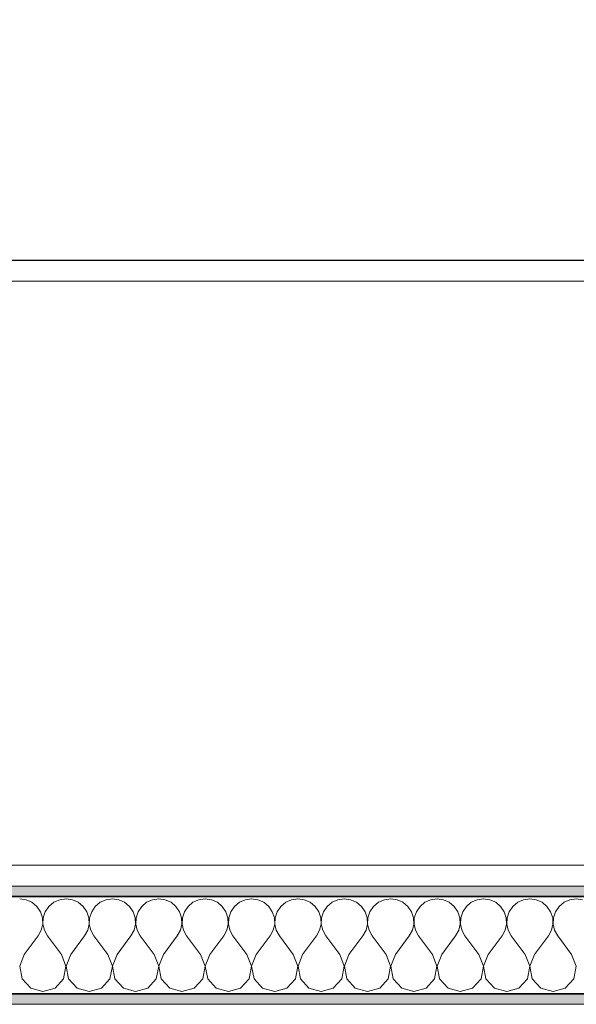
# Model space of a CAD drawing. Header units: centimetres. Extents: x -7.1 to 26.5, y -14.7 to 18.1.
# Tile 33 of 186: x 4.7 to 5.5, y 3.6 to 5. Entities that reach past the tile are written whole.
import ezdxf

# ---------------------------------------------------------------- set-up
doc = ezdxf.new("R2010")
doc.units = ezdxf.units.CM
doc.header["$LTSCALE"] = 10
doc.header["$PDMODE"] = 65
doc.linetypes.add('AUSGEZOGEN', pattern=[0])
for name, color, linetype in [('XR$1$015 Murs intérieurs', 7, 'Continuous'), ('XR$1$015 Murs intérieurs – Lignes de séparation des couches', 7, 'Continuous'), ('XR$1$065 Mobilier installé', 7, 'Continuous'), ('XR$1$080 Définition des locaux – Contour', 7, 'Continuous'), ('XR$2$105 Cotations100', 7, 'Continuous'), ('XR$3$015 Murs intérieurs – Hachures des composants', 7, 'Continuous')]:
    doc.layers.add(name, color=color, linetype=linetype)
doc.styles.add('ARIAL', font='arial.ttf')
doc.dimstyles.new('DIMSTYLE_3', dxfattribs={"dimtxt": 0.2, "dimasz": 0.3, "dimexe": 0, "dimexo": 0, "dimgap": 0.1, "dimtad": 2, "dimrnd": 0.005, "dimzin": 4, "dimdsep": 46, "dimtxsty": 'ARIAL', "dimblk1": 'ALL_ML_STRICH', "dimblk2": 'ALL_ML_STRICH', "dimsah": 1, "dimcen": 0, "dimclrd": 7, "dimclre": 7, "dimclrt": 7, "dimadec": 0, "dimazin": 0, "dimtfac": 1, "dimtdec": 0, "dimtix": 1, "dimtmove": 2, "dimatfit": 3, "dimfxl": 0, "dimtzin": 0, "dimlwd": 0, "dimlwe": 18, "dimarcsym": 0})

# ---------------------------------------------------------------- blocks, each defined once
blk = doc.blocks.new('ALL_ML_STRICH')
at = {"color": 0, "linetype": 'ByBlock', "lineweight": -2}
for p, q in [((0, -0.5), (0, 0.5)), ((-0.3, -0.3), (0.3, 0.3)), ((-1, 0), (0.5, 0))]:
    blk.add_line(p, q, dxfattribs=at)
blk = doc.blocks.new('*D165')
at = {"layer": 'DEFPOINTS', "color": 7, "linetype": 'AUSGEZOGEN', "lineweight": 18, "transparency": 16777216}
for p in [(6.1018, 4.7447), (2.2818, 4.6535), (2.2818, 4.6535)]:
    blk.add_point(p, dxfattribs=at)
at = {"layer": 'XR$2$105 Cotations100', "color": 7, "linetype": 'AUSGEZOGEN', "lineweight": -2, "transparency": 16777216}
for p, q in [((2.2818, 4.6535), (2.2818, 4.6535)), ((2.2818, 4.6535), (6.1018, 4.6535)), ((6.1018, 4.6535), (6.1018, 4.6535))]:
    blk.add_line(p, q, dxfattribs=at)
at = {"layer": 'XR$2$105 Cotations100', "color": 7, "linetype": 'AUSGEZOGEN', "lineweight": 18, "transparency": 16777216, "xscale": 0.3, "yscale": 0.3, "zscale": 0.3, "rotation": 180}
blk.add_blockref('ALL_ML_STRICH', (2.2818, 4.6535), dxfattribs=at)
at = {"layer": 'XR$2$105 Cotations100', "color": 7, "linetype": 'AUSGEZOGEN', "lineweight": 18, "transparency": 16777216, "xscale": 0.3, "yscale": 0.3, "zscale": 0.3}
blk.add_blockref('ALL_ML_STRICH', (6.1018, 4.6535), dxfattribs=at)
at = {"layer": 'XR$2$105 Cotations100', "color": 7, "linetype": 'AUSGEZOGEN', "lineweight": 18, "transparency": 16777216, "insert": (4.2041, 4.8571), "char_height": 0.2, "width": 0.64, "attachment_point": 5, "style": 'ARIAL'}
blk.add_mtext('\\W0.80;\\A1;{\\A1;{3.82\\H0.132000;\\S^ ;}}', dxfattribs=at)
blk = doc.blocks.new('COMPLEXOBJECT_166')
at = {"layer": 'XR$3$015 Murs intérieurs – Hachures des composants', "color": 8, "linetype": 'AUSGEZOGEN', "lineweight": 13, "transparency": 33554687}
for p, q in [((4.6758, 3.7339), (4.6667, 3.7352)), ((4.6842, 3.7302), (4.6758, 3.7339)), ((4.6913, 3.7243), (4.6842, 3.7302)), ((4.6965, 3.7167), (4.6913, 3.7243)), ((4.7087, 3.7243), (4.7035, 3.7167)), ((4.7158, 3.7302), (4.7087, 3.7243)), ((4.7242, 3.7339), (4.7158, 3.7302)), ((4.7333, 3.7352), (4.7242, 3.7339)), ((4.7424, 3.7339), (4.7333, 3.7352)), ((4.7509, 3.7302), (4.7424, 3.7339)), ((4.7579, 3.7243), (4.7509, 3.7302)), ((4.7631, 3.7167), (4.7579, 3.7243)), ((4.7754, 3.7243), (4.7702, 3.7167)), ((4.7825, 3.7302), (4.7754, 3.7243)), ((4.7909, 3.7339), (4.7825, 3.7302)), ((4.8, 3.7352), (4.7909, 3.7339)), ((4.8091, 3.7339), (4.8, 3.7352)), ((4.8175, 3.7302), (4.8091, 3.7339)), ((4.8246, 3.7243), (4.8175, 3.7302)), ((4.8298, 3.7167), (4.8246, 3.7243)), ((4.8421, 3.7243), (4.8369, 3.7167)), ((4.8491, 3.7302), (4.8421, 3.7243)), ((4.8576, 3.7339), (4.8491, 3.7302)), ((4.8667, 3.7352), (4.8576, 3.7339)), ((4.8758, 3.7339), (4.8667, 3.7352)), ((4.8842, 3.7302), (4.8758, 3.7339)), ((4.8913, 3.7243), (4.8842, 3.7302)), ((4.8965, 3.7167), (4.8913, 3.7243)), ((4.9087, 3.7243), (4.9035, 3.7167)), ((4.9158, 3.7302), (4.9087, 3.7243)), ((4.9242, 3.7339), (4.9158, 3.7302)), ((4.9333, 3.7352), (4.9242, 3.7339)), ((4.9424, 3.7339), (4.9333, 3.7352)), ((4.9509, 3.7302), (4.9424, 3.7339)), ((4.9579, 3.7243), (4.9509, 3.7302)), ((4.9631, 3.7167), (4.9579, 3.7243)), ((4.9754, 3.7243), (4.9702, 3.7167)), ((4.9825, 3.7302), (4.9754, 3.7243)), ((4.9909, 3.7339), (4.9825, 3.7302)), ((5, 3.7352), (4.9909, 3.7339)), ((5.0091, 3.7339), (5, 3.7352)), ((5.0175, 3.7302), (5.0091, 3.7339)), ((5.0246, 3.7243), (5.0175, 3.7302)), ((5.0298, 3.7167), (5.0246, 3.7243)), ((5.0421, 3.7243), (5.0369, 3.7167)), ((5.0491, 3.7302), (5.0421, 3.7243)), ((5.0576, 3.7339), (5.0491, 3.7302)), ((5.0667, 3.7352), (5.0576, 3.7339)), ((5.0758, 3.7339), (5.0667, 3.7352)), ((5.0842, 3.7302), (5.0758, 3.7339)), ((5.0913, 3.7243), (5.0842, 3.7302)), ((5.0965, 3.7167), (5.0913, 3.7243)), ((5.1087, 3.7243), (5.1035, 3.7167)), ((5.1158, 3.7302), (5.1087, 3.7243)), ((5.1242, 3.7339), (5.1158, 3.7302)), ((5.1333, 3.7352), (5.1242, 3.7339)), ((5.1424, 3.7339), (5.1333, 3.7352)), ((5.1509, 3.7302), (5.1424, 3.7339)), ((5.1579, 3.7243), (5.1509, 3.7302)), ((5.1631, 3.7167), (5.1579, 3.7243)), ((5.1754, 3.7243), (5.1702, 3.7167)), ((5.1825, 3.7302), (5.1754, 3.7243)), ((5.1909, 3.7339), (5.1825, 3.7302)), ((5.2, 3.7352), (5.1909, 3.7339)), ((5.2091, 3.7339), (5.2, 3.7352)), ((5.2175, 3.7302), (5.2091, 3.7339)), ((5.2246, 3.7243), (5.2175, 3.7302)), ((5.2298, 3.7167), (5.2246, 3.7243)), ((5.2421, 3.7243), (5.2369, 3.7167)), ((5.2491, 3.7302), (5.2421, 3.7243)), ((5.2576, 3.7339), (5.2491, 3.7302)), ((5.2667, 3.7352), (5.2576, 3.7339)), ((5.2758, 3.7339), (5.2667, 3.7352)), ((5.2842, 3.7302), (5.2758, 3.7339)), ((5.2913, 3.7243), (5.2842, 3.7302)), ((5.2965, 3.7167), (5.2913, 3.7243)), ((5.3087, 3.7243), (5.3035, 3.7167)), ((5.3158, 3.7302), (5.3087, 3.7243)), ((5.3242, 3.7339), (5.3158, 3.7302)), ((5.3333, 3.7352), (5.3242, 3.7339)), ((5.3424, 3.7339), (5.3333, 3.7352)), ((5.3509, 3.7302), (5.3424, 3.7339)), ((5.3579, 3.7243), (5.3509, 3.7302)), ((5.3631, 3.7167), (5.3579, 3.7243)), ((5.3754, 3.7243), (5.3702, 3.7167)), ((5.3825, 3.7302), (5.3754, 3.7243)), ((5.3909, 3.7339), (5.3825, 3.7302)), ((5.4, 3.7352), (5.3909, 3.7339)), ((5.4091, 3.7339), (5.4, 3.7352)), ((5.4175, 3.7302), (5.4091, 3.7339)), ((5.4246, 3.7243), (5.4175, 3.7302)), ((5.4298, 3.7167), (5.4246, 3.7243)), ((5.4421, 3.7243), (5.4369, 3.7167)), ((5.4491, 3.7302), (5.4421, 3.7243)), ((5.4576, 3.7339), (5.4491, 3.7302)), ((5.4667, 3.7352), (5.4576, 3.7339)), ((5.4758, 3.7339), (5.4667, 3.7352)), ((4.6994, 3.708), (4.6965, 3.7167)), ((4.7035, 3.7167), (4.7006, 3.708)), ((4.7661, 3.708), (4.7631, 3.7167)), ((4.7702, 3.7167), (4.7672, 3.708)), ((4.8328, 3.708), (4.8298, 3.7167)), ((4.8369, 3.7167), (4.8339, 3.708)), ((4.8994, 3.708), (4.8965, 3.7167)), ((4.9035, 3.7167), (4.9006, 3.708)), ((4.9661, 3.708), (4.9631, 3.7167)), ((4.9702, 3.7167), (4.9672, 3.708)), ((5.0328, 3.708), (5.0298, 3.7167)), ((5.0369, 3.7167), (5.0339, 3.708)), ((5.0994, 3.708), (5.0965, 3.7167)), ((5.1035, 3.7167), (5.1006, 3.708)), ((5.1661, 3.708), (5.1631, 3.7167)), ((5.1702, 3.7167), (5.1672, 3.708)), ((5.2328, 3.708), (5.2298, 3.7167)), ((5.2369, 3.7167), (5.2339, 3.708)), ((5.2994, 3.708), (5.2965, 3.7167)), ((5.3035, 3.7167), (5.3006, 3.708)), ((5.3661, 3.708), (5.3631, 3.7167)), ((5.3702, 3.7167), (5.3672, 3.708)), ((5.4328, 3.708), (5.4298, 3.7167)), ((5.4369, 3.7167), (5.4339, 3.708)), ((4.6978, 3.6899), (4.6999, 3.6988)), ((4.6999, 3.6988), (4.6994, 3.708)), ((4.7006, 3.708), (4.7001, 3.6988)), ((4.7001, 3.6988), (4.7022, 3.6899)), ((4.7645, 3.6899), (4.7665, 3.6988)), ((4.7665, 3.6988), (4.7661, 3.708)), ((4.7672, 3.708), (4.7668, 3.6988)), ((4.7668, 3.6988), (4.7689, 3.6899)), ((4.8311, 3.6899), (4.8332, 3.6988)), ((4.8332, 3.6988), (4.8328, 3.708)), ((4.8339, 3.708), (4.8335, 3.6988)), ((4.8335, 3.6988), (4.8355, 3.6899)), ((4.8978, 3.6899), (4.8999, 3.6988)), ((4.8999, 3.6988), (4.8994, 3.708)), ((4.9006, 3.708), (4.9001, 3.6988)), ((4.9001, 3.6988), (4.9022, 3.6899)), ((4.9645, 3.6899), (4.9665, 3.6988)), ((4.9665, 3.6988), (4.9661, 3.708)), ((4.9672, 3.708), (4.9668, 3.6988)), ((4.9668, 3.6988), (4.9689, 3.6899)), ((5.0311, 3.6899), (5.0332, 3.6988)), ((5.0332, 3.6988), (5.0328, 3.708)), ((5.0339, 3.708), (5.0335, 3.6988)), ((5.0335, 3.6988), (5.0355, 3.6899)), ((5.0978, 3.6899), (5.0999, 3.6988)), ((5.0999, 3.6988), (5.0994, 3.708)), ((5.1006, 3.708), (5.1001, 3.6988)), ((5.1001, 3.6988), (5.1022, 3.6899)), ((5.1645, 3.6899), (5.1665, 3.6988)), ((5.1665, 3.6988), (5.1661, 3.708)), ((5.1672, 3.708), (5.1668, 3.6988)), ((5.1668, 3.6988), (5.1689, 3.6899)), ((5.2311, 3.6899), (5.2332, 3.6988)), ((5.2332, 3.6988), (5.2328, 3.708)), ((5.2339, 3.708), (5.2335, 3.6988)), ((5.2335, 3.6988), (5.2355, 3.6899)), ((5.2978, 3.6899), (5.2999, 3.6988)), ((5.2999, 3.6988), (5.2994, 3.708)), ((5.3006, 3.708), (5.3001, 3.6988)), ((5.3001, 3.6988), (5.3022, 3.6899)), ((5.3645, 3.6899), (5.3665, 3.6988)), ((5.3665, 3.6988), (5.3661, 3.708)), ((5.3672, 3.708), (5.3668, 3.6988)), ((5.3668, 3.6988), (5.3689, 3.6899)), ((5.4311, 3.6899), (5.4332, 3.6988)), ((5.4332, 3.6988), (5.4328, 3.708)), ((5.4339, 3.708), (5.4335, 3.6988)), ((5.4335, 3.6988), (5.4355, 3.6899)), ((4.6733, 3.6552), (4.6933, 3.6818)), ((4.6933, 3.6818), (4.6978, 3.6899)), ((4.7022, 3.6899), (4.7067, 3.6818)), ((4.7267, 3.6552), (4.7067, 3.6818)), ((4.74, 3.6552), (4.76, 3.6818)), ((4.76, 3.6818), (4.7645, 3.6899)), ((4.7689, 3.6899), (4.7733, 3.6818)), ((4.7933, 3.6552), (4.7733, 3.6818)), ((4.8067, 3.6552), (4.8267, 3.6818)), ((4.8267, 3.6818), (4.8311, 3.6899)), ((4.8355, 3.6899), (4.84, 3.6818)), ((4.86, 3.6552), (4.84, 3.6818)), ((4.8733, 3.6552), (4.8933, 3.6818)), ((4.8933, 3.6818), (4.8978, 3.6899)), ((4.9022, 3.6899), (4.9067, 3.6818)), ((4.9267, 3.6552), (4.9067, 3.6818)), ((4.94, 3.6552), (4.96, 3.6818)), ((4.96, 3.6818), (4.9645, 3.6899)), ((4.9689, 3.6899), (4.9733, 3.6818)), ((4.9933, 3.6552), (4.9733, 3.6818)), ((5.0067, 3.6552), (5.0267, 3.6818)), ((5.0267, 3.6818), (5.0311, 3.6899)), ((5.0355, 3.6899), (5.04, 3.6818)), ((5.06, 3.6552), (5.04, 3.6818)), ((5.0733, 3.6552), (5.0933, 3.6818)), ((5.0933, 3.6818), (5.0978, 3.6899)), ((5.1022, 3.6899), (5.1067, 3.6818)), ((5.1267, 3.6552), (5.1067, 3.6818)), ((5.14, 3.6552), (5.16, 3.6818)), ((5.16, 3.6818), (5.1645, 3.6899)), ((5.1689, 3.6899), (5.1733, 3.6818)), ((5.1933, 3.6552), (5.1733, 3.6818)), ((5.2067, 3.6552), (5.2267, 3.6818)), ((5.2267, 3.6818), (5.2311, 3.6899)), ((5.2355, 3.6899), (5.24, 3.6818)), ((5.26, 3.6552), (5.24, 3.6818)), ((5.2733, 3.6552), (5.2933, 3.6818)), ((5.2933, 3.6818), (5.2978, 3.6899)), ((5.3022, 3.6899), (5.3067, 3.6818)), ((5.3267, 3.6552), (5.3067, 3.6818)), ((5.34, 3.6552), (5.36, 3.6818)), ((5.36, 3.6818), (5.3645, 3.6899)), ((5.3689, 3.6899), (5.3733, 3.6818)), ((5.3933, 3.6552), (5.3733, 3.6818)), ((5.4067, 3.6552), (5.4267, 3.6818)), ((5.4267, 3.6818), (5.4311, 3.6899)), ((5.4355, 3.6899), (5.44, 3.6818)), ((5.46, 3.6552), (5.44, 3.6818)), ((4.6733, 3.6552), (4.6668, 3.6382)), ((4.7332, 3.6382), (4.7267, 3.6552)), ((4.74, 3.6552), (4.7335, 3.6382)), ((4.7999, 3.6382), (4.7933, 3.6552)), ((4.8067, 3.6552), (4.8001, 3.6382)), ((4.8665, 3.6382), (4.86, 3.6552)), ((4.8733, 3.6552), (4.8668, 3.6382)), ((4.9332, 3.6382), (4.9267, 3.6552)), ((4.94, 3.6552), (4.9335, 3.6382)), ((4.9999, 3.6382), (4.9933, 3.6552)), ((5.0067, 3.6552), (5.0001, 3.6382)), ((5.0665, 3.6382), (5.06, 3.6552)), ((5.0733, 3.6552), (5.0668, 3.6382)), ((5.1332, 3.6382), (5.1267, 3.6552)), ((5.14, 3.6552), (5.1335, 3.6382)), ((5.1999, 3.6382), (5.1933, 3.6552)), ((5.2067, 3.6552), (5.2001, 3.6382)), ((5.2665, 3.6382), (5.26, 3.6552)), ((5.2733, 3.6552), (5.2668, 3.6382)), ((5.3332, 3.6382), (5.3267, 3.6552)), ((5.34, 3.6552), (5.3335, 3.6382)), ((5.3999, 3.6382), (5.3933, 3.6552)), ((5.4067, 3.6552), (5.4001, 3.6382)), ((5.4665, 3.6382), (5.46, 3.6552)), ((4.6668, 3.6382), (4.6702, 3.6203)), ((4.7298, 3.6203), (4.7332, 3.6382)), ((4.7335, 3.6382), (4.7369, 3.6203)), ((4.7965, 3.6203), (4.7999, 3.6382)), ((4.8001, 3.6382), (4.8035, 3.6203)), ((4.8631, 3.6203), (4.8665, 3.6382)), ((4.8668, 3.6382), (4.8702, 3.6203)), ((4.9298, 3.6203), (4.9332, 3.6382)), ((4.9335, 3.6382), (4.9369, 3.6203)), ((4.9965, 3.6203), (4.9999, 3.6382)), ((5.0001, 3.6382), (5.0035, 3.6203)), ((5.0631, 3.6203), (5.0665, 3.6382)), ((5.0668, 3.6382), (5.0702, 3.6203)), ((5.1298, 3.6203), (5.1332, 3.6382)), ((5.1335, 3.6382), (5.1369, 3.6203)), ((5.1965, 3.6203), (5.1999, 3.6382)), ((5.2001, 3.6382), (5.2035, 3.6203)), ((5.2631, 3.6203), (5.2665, 3.6382)), ((5.2668, 3.6382), (5.2702, 3.6203)), ((5.3298, 3.6203), (5.3332, 3.6382)), ((5.3335, 3.6382), (5.3369, 3.6203)), ((5.3965, 3.6203), (5.3999, 3.6382)), ((5.4001, 3.6382), (5.4035, 3.6203)), ((5.4631, 3.6203), (5.4665, 3.6382)), ((4.6702, 3.6203), (4.6825, 3.6068)), ((4.7175, 3.6068), (4.7298, 3.6203)), ((4.7369, 3.6203), (4.7491, 3.6068)), ((4.7842, 3.6068), (4.7965, 3.6203)), ((4.8035, 3.6203), (4.8158, 3.6068)), ((4.8509, 3.6068), (4.8631, 3.6203)), ((4.8702, 3.6203), (4.8825, 3.6068)), ((4.9175, 3.6068), (4.9298, 3.6203)), ((4.9369, 3.6203), (4.9491, 3.6068)), ((4.9842, 3.6068), (4.9965, 3.6203)), ((5.0035, 3.6203), (5.0158, 3.6068)), ((5.0509, 3.6068), (5.0631, 3.6203)), ((5.0702, 3.6203), (5.0825, 3.6068)), ((5.1175, 3.6068), (5.1298, 3.6203)), ((5.1369, 3.6203), (5.1491, 3.6068)), ((5.1842, 3.6068), (5.1965, 3.6203)), ((5.2035, 3.6203), (5.2158, 3.6068)), ((5.2509, 3.6068), (5.2631, 3.6203)), ((5.2702, 3.6203), (5.2825, 3.6068)), ((5.3175, 3.6068), (5.3298, 3.6203)), ((5.3369, 3.6203), (5.3491, 3.6068)), ((5.3842, 3.6068), (5.3965, 3.6203)), ((5.4035, 3.6203), (5.4158, 3.6068)), ((5.4509, 3.6068), (5.4631, 3.6203)), ((4.6825, 3.6068), (4.7, 3.6018)), ((4.7, 3.6018), (4.7175, 3.6068)), ((4.7491, 3.6068), (4.7667, 3.6018)), ((4.7667, 3.6018), (4.7842, 3.6068)), ((4.8158, 3.6068), (4.8333, 3.6018)), ((4.8333, 3.6018), (4.8509, 3.6068)), ((4.8825, 3.6068), (4.9, 3.6018)), ((4.9, 3.6018), (4.9175, 3.6068)), ((4.9491, 3.6068), (4.9667, 3.6018)), ((4.9667, 3.6018), (4.9842, 3.6068)), ((5.0158, 3.6068), (5.0333, 3.6018)), ((5.0333, 3.6018), (5.0509, 3.6068)), ((5.0825, 3.6068), (5.1, 3.6018)), ((5.1, 3.6018), (5.1175, 3.6068)), ((5.1491, 3.6068), (5.1667, 3.6018)), ((5.1667, 3.6018), (5.1842, 3.6068)), ((5.2158, 3.6068), (5.2333, 3.6018)), ((5.2333, 3.6018), (5.2509, 3.6068)), ((5.2825, 3.6068), (5.3, 3.6018)), ((5.3, 3.6018), (5.3175, 3.6068)), ((5.3491, 3.6068), (5.3667, 3.6018)), ((5.3667, 3.6018), (5.3842, 3.6068)), ((5.4158, 3.6068), (5.4333, 3.6018)), ((5.4333, 3.6018), (5.4509, 3.6068))]:
    blk.add_line(p, q, dxfattribs=at)

msp = doc.modelspace()

# ---------------------------------------------------------------- hatches: boundary and pattern name
at = {"layer": 'XR$3$015 Murs intérieurs – Hachures des composants', "linetype": 'AUSGEZOGEN', "lineweight": 13, "true_color": 0x202020, "transparency": 33554687}
for points in [[(6.1018, 3.7535), (2.2818, 3.7535), (2.2818, 3.7385), (6.1018, 3.7385)], [(6.2568, 3.5985), (2.2818, 3.5985), (2.2818, 3.5835), (6.2568, 3.5835)]]:
    msp.add_hatch(color=250, dxfattribs=at).paths.add_polyline_path(points)

# ---------------------------------------------------------------- linework, layer by layer
at = {"layer": 'XR$1$015 Murs intérieurs', "color": 7, "linetype": 'AUSGEZOGEN', "lineweight": 18, "transparency": 33554687}
for p, q in [((6.1018, 3.7535), (2.2818, 3.7535)), ((2.2818, 3.5835), (6.2568, 3.5835))]:
    msp.add_line(p, q, dxfattribs=at)
at = {"layer": 'XR$1$015 Murs intérieurs – Lignes de séparation des couches', "color": 7, "linetype": 'AUSGEZOGEN', "lineweight": 35, "transparency": 33554687}
for p, q in [((2.2818, 3.7385), (6.1018, 3.7385)), ((2.2818, 3.5985), (6.1168, 3.5985))]:
    msp.add_line(p, q, dxfattribs=at)
at = {"layer": 'XR$1$065 Mobilier installé', "color": 8, "linetype": 'AUSGEZOGEN', "lineweight": 13, "transparency": 33554687}
for p, q in [((4.1018, 4.6535), (6.1018, 4.6535)), ((6.1018, 3.7535), (4.1018, 3.7535))]:
    msp.add_line(p, q, dxfattribs=at)
msp.add_lwpolyline([(4.1318, 3.7835), (4.1318, 4.6235), (5.4818, 4.6235), (5.6618, 4.4435), (5.6618, 3.7835), (4.1318, 3.7835)], close=True, dxfattribs=at)
at = {"layer": 'XR$1$080 Définition des locaux – Contour', "color": 8, "linetype": 'AUSGEZOGEN', "lineweight": 13, "transparency": 33554687}
for points in [[(6.1018, 3.7535), (6.1018, 6.6135), (2.2818, 6.6135), (2.2818, 3.7535), (6.1018, 3.7535)], [(8.5618, -3.6456), (8.5618, 3.5835), (7.4318, 3.5835), (6.2318, 3.5835), (2.2818, 3.5835), (2.2818, -3.6456), (8.5618, -3.6456)]]:
    msp.add_lwpolyline(points, close=True, dxfattribs=at)

# ---------------------------------------------------------------- block references
at = {"layer": 'XR$3$015 Murs intérieurs – Hachures des composants', "color": 8, "linetype": 'AUSGEZOGEN', "lineweight": 13, "transparency": 33554687}
msp.add_blockref('COMPLEXOBJECT_166', (0, 0), dxfattribs=at)

# ---------------------------------------------------------------- dimensions: what is measured, and where the dimension line sits
at = {"layer": 'XR$2$105 Cotations100', "color": 7, "linetype": 'AUSGEZOGEN', "lineweight": 18, "transparency": 33554687}
dim = msp.add_linear_dim(base=(6.1018, 4.6535), p1=(2.2818, 4.6535), p2=(6.1018, 4.6535), dimstyle='DIMSTYLE_3', override={"dimpost": '<>', "dimclrd": 7, "dimclre": 7, "dimclrt": 7, "dimlwd": 0, "dimlwe": 18}, dxfattribs=at)
dim.commit()
dim.dimension.update_dxf_attribs({"geometry": '*D165', "text_midpoint": (4.2041, 4.8571), "dimtype": 160})

doc.saveas('drawing.dxf')
